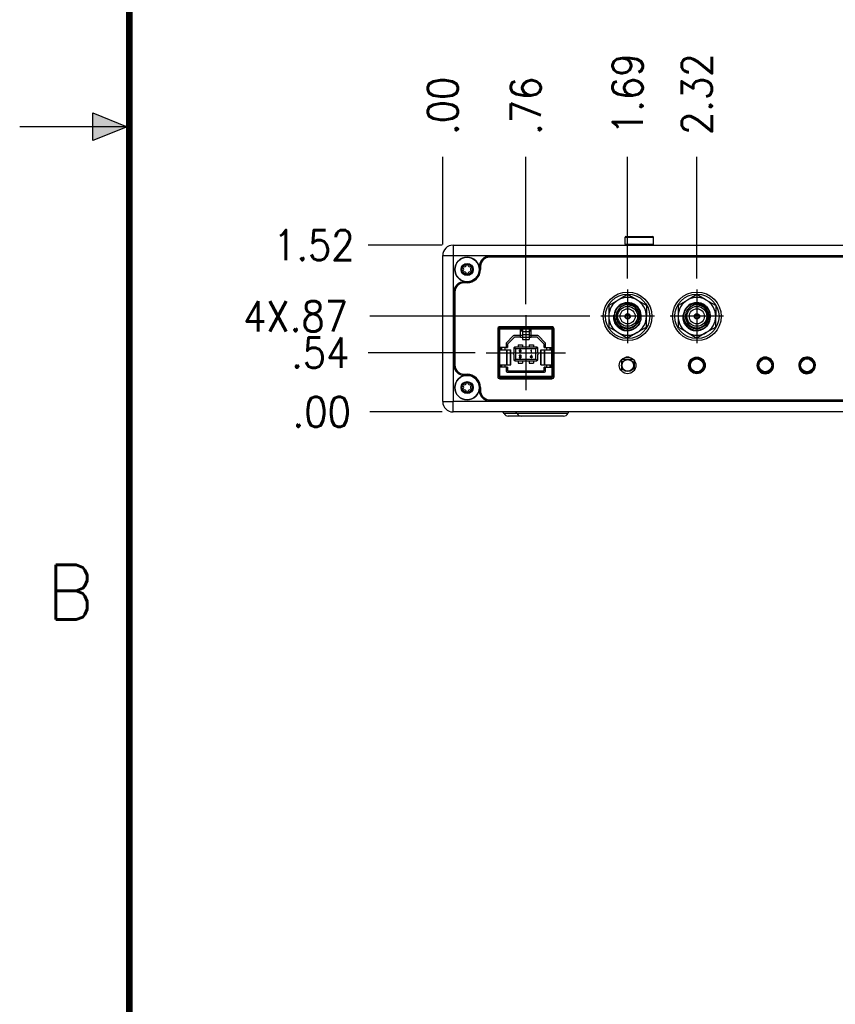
# Model space of a CAD drawing. Header units: inches. Extents: x 2.2 to 24.2, y 1.1 to 18.1.
# Tile 2 of 106: x 2.2 to 5.9, y 5.6 to 10.1. Entities that reach past the tile are written whole.
import ezdxf

# ---------------------------------------------------------------- set-up
doc = ezdxf.new("R2010")
doc.units = ezdxf.units.IN
doc.header["$MEASUREMENT"] = 0
doc.linetypes.add('DOT_CENTER', pattern=[14, 12, -1, 0, -1])
for name, color, linetype in [('1', 7, 'Continuous'), ('CSIZE', 7, 'Continuous'), ('TEXT', 7, 'Continuous')]:
    doc.layers.add(name, color=color, linetype=linetype)
doc.styles.add('CONVERTER_11', font='txt.shx', dxfattribs={"width": 0.9})
doc.styles.add('CONVERTER_15', font='txt.shx', dxfattribs={"width": 0.947368})
doc.dimstyles.new('ME10_DIM_15', dxfattribs={"dimtxt": 0.275591, "dimasz": 0.18, "dimexe": 0.159843, "dimexo": 0.1, "dimgap": 0.2, "dimtad": 1, "dimzin": 4, "dimdsep": 46, "dimtxsty": 'CONVERTER_11', "dimsah": 1, "dimcen": 0.09, "dimclrd": 140, "dimclre": 140, "dimclrt": 4, "dimadec": 0, "dimazin": 0, "dimtfac": 1, "dimtdec": 4, "dimtix": 1, "dimtofl": 0, "dimtmove": 0, "dimatfit": 0, "dimfxl": 1, "dimtolj": 1, "dimtzin": 0, "dimarcsym": 0})
doc.dimstyles.new('ME10_DIM_21', dxfattribs={"dimtxt": 0.275591, "dimasz": 0.18, "dimexe": 0.159843, "dimexo": 0.1, "dimgap": 0.2, "dimtad": 1, "dimzin": 4, "dimdsep": 46, "dimtxsty": 'CONVERTER_11', "dimsah": 1, "dimcen": 0.09, "dimclrd": 140, "dimclre": 140, "dimclrt": 4, "dimadec": 0, "dimazin": 0, "dimtfac": 1, "dimtdec": 4, "dimtix": 1, "dimtofl": 0, "dimtmove": 0, "dimatfit": 0, "dimfxl": 1, "dimtolj": 1, "dimtzin": 0, "dimarcsym": 0})
doc.dimstyles.new('ME10_DIM_22', dxfattribs={"dimtxt": 0.275591, "dimasz": 0.18, "dimexe": 0.159843, "dimexo": 0.1, "dimgap": 0.2, "dimtad": 1, "dimzin": 4, "dimdsep": 46, "dimtxsty": 'CONVERTER_11', "dimsah": 1, "dimcen": 0.09, "dimclrd": 140, "dimclre": 140, "dimclrt": 4, "dimadec": 0, "dimazin": 0, "dimtfac": 1, "dimtdec": 4, "dimtix": 1, "dimtofl": 0, "dimtmove": 0, "dimatfit": 0, "dimfxl": 1, "dimtolj": 1, "dimtzin": 0, "dimarcsym": 0})
doc.dimstyles.new('ME10_DIM_23', dxfattribs={"dimtxt": 0.275591, "dimasz": 0.18, "dimexe": 0.159843, "dimexo": 0.1, "dimgap": 0.2, "dimtad": 1, "dimzin": 4, "dimdsep": 46, "dimtxsty": 'CONVERTER_11', "dimsah": 1, "dimcen": 0.09, "dimclrd": 140, "dimclre": 140, "dimclrt": 4, "dimadec": 0, "dimazin": 0, "dimtfac": 1, "dimtdec": 4, "dimtix": 1, "dimtofl": 0, "dimtmove": 0, "dimatfit": 0, "dimfxl": 1, "dimtolj": 1, "dimtzin": 0, "dimarcsym": 0})
doc.dimstyles.new('ME10_DIM_24', dxfattribs={"dimtxt": 0.275591, "dimasz": 0.18, "dimexe": 0.159843, "dimexo": 0.1, "dimgap": 0.2, "dimtad": 1, "dimzin": 4, "dimdsep": 46, "dimtxsty": 'CONVERTER_11', "dimsah": 1, "dimcen": 0.09, "dimclrd": 140, "dimclre": 140, "dimclrt": 4, "dimadec": 0, "dimazin": 0, "dimtfac": 1, "dimtdec": 4, "dimtix": 1, "dimtofl": 0, "dimtmove": 0, "dimatfit": 0, "dimfxl": 1, "dimtolj": 1, "dimtzin": 0, "dimarcsym": 0})
doc.dimstyles.new('ME10_DIM_25', dxfattribs={"dimtxt": 0.275591, "dimasz": 0.18, "dimexe": 0.159843, "dimexo": 0.1, "dimgap": 0.2, "dimtad": 1, "dimzin": 4, "dimdsep": 46, "dimtxsty": 'CONVERTER_11', "dimsah": 1, "dimcen": 0.09, "dimclrd": 140, "dimclre": 140, "dimclrt": 4, "dimadec": 0, "dimazin": 0, "dimtfac": 1, "dimtdec": 4, "dimtix": 1, "dimtofl": 0, "dimtmove": 0, "dimatfit": 0, "dimfxl": 1, "dimtolj": 1, "dimtzin": 0, "dimarcsym": 0})
doc.dimstyles.new('ME10_DIM_28', dxfattribs={"dimtxt": 0.275591, "dimasz": 0.18, "dimexe": 0.159843, "dimexo": 0.1, "dimgap": 0.2, "dimtad": 1, "dimzin": 4, "dimdsep": 46, "dimtxsty": 'CONVERTER_11', "dimsah": 1, "dimcen": 0.09, "dimclrd": 140, "dimclre": 140, "dimclrt": 4, "dimadec": 0, "dimazin": 0, "dimtfac": 1, "dimtdec": 4, "dimtix": 1, "dimtofl": 0, "dimtmove": 0, "dimatfit": 0, "dimfxl": 1, "dimtolj": 1, "dimtzin": 0, "dimarcsym": 0})
doc.dimstyles.new('ME10_DIM_29', dxfattribs={"dimtxt": 0.275591, "dimasz": 0.18, "dimexe": 0.159843, "dimexo": 0.1, "dimgap": 0.2, "dimtad": 1, "dimzin": 4, "dimdsep": 46, "dimtxsty": 'CONVERTER_11', "dimsah": 1, "dimcen": 0.09, "dimclrd": 140, "dimclre": 140, "dimclrt": 4, "dimadec": 0, "dimazin": 0, "dimtfac": 1, "dimtdec": 4, "dimtix": 1, "dimtofl": 0, "dimtmove": 0, "dimatfit": 0, "dimfxl": 1, "dimtolj": 1, "dimtzin": 0, "dimarcsym": 0})

# ---------------------------------------------------------------- blocks, each defined once
blk = doc.blocks.new('B250_front_panel__3', base_point=(8.1754, 16.5393))
at = {"color": 7, "linetype": 'Continuous'}
for p, q in [((9.8388, 18.1085), (9.8388, 18.1724)), ((9.8468, 18.1804), (10.0907, 18.1804)), ((10.0987, 18.1085), (10.0987, 18.1724)), ((8.2692, 18.1005), (9.8468, 18.1005)), ((9.8468, 18.1005), (10.0907, 18.1005)), ((10.0907, 18.1005), (14.8468, 18.1005)), ((8.1754, 16.6722), (8.1754, 18.0067)), ((16.3336, 18.0005), (8.6038, 18.0005)), ((16.3336, 17.9905), (8.6038, 17.9905)), ((8.5098, 17.8783), (8.5098, 17.9065)), ((8.5198, 17.9065), (8.5198, 17.8783)), ((8.3694, 17.7661), (8.3976, 17.7661)), ((8.3976, 17.7561), (8.3694, 17.7561)), ((8.2754, 17.6721), (8.2754, 17.0069)), ((8.2854, 17.6721), (8.2854, 17.0069)), ((9.8624, 17.6495), (9.7764, 17.5999)), ((9.9484, 17.5999), (9.8624, 17.6495)), ((10.4944, 17.6495), (10.4084, 17.5999)), ((10.5804, 17.5999), (10.4944, 17.6495)), ((9.7764, 17.5999), (9.6904, 17.5502)), ((9.6904, 17.5502), (9.6904, 17.4509)), ((10.0344, 17.5502), (9.9484, 17.5999)), ((10.0344, 17.5502), (10.0344, 17.4509)), ((10.4084, 17.5999), (10.3224, 17.5502)), ((10.3224, 17.5502), (10.3224, 17.4509)), ((10.6664, 17.5502), (10.5804, 17.5999)), ((10.6664, 17.5502), (10.6664, 17.4509)), ((9.6904, 17.4509), (9.6904, 17.3516)), ((10.0344, 17.3516), (10.0344, 17.4509)), ((10.3224, 17.4509), (10.3224, 17.3516)), ((10.6664, 17.3516), (10.6664, 17.4509)), ((9.1705, 17.3562), (8.6965, 17.3562)), ((9.7764, 17.302), (9.6904, 17.3516)), ((10.0344, 17.3516), (9.9484, 17.302)), ((10.4084, 17.302), (10.3224, 17.3516)), ((10.6664, 17.3516), (10.5804, 17.302)), ((8.6765, 17.3362), (8.6765, 16.9012)), ((8.6865, 17.3362), (8.6865, 16.9012)), ((8.6921, 17.3032), (8.6921, 17.2445)), ((8.6965, 17.3032), (8.6921, 17.3032)), ((9.1705, 17.3462), (8.6965, 17.3462)), ((8.6965, 17.3362), (8.8843, 17.3362)), ((8.6965, 17.165), (8.6965, 17.3362)), ((8.8185, 17.2721), (8.7563, 17.2099)), ((8.8313, 17.261), (8.7671, 17.1981)), ((8.8843, 17.275), (8.8254, 17.275)), ((8.8843, 17.261), (8.8313, 17.261)), ((8.904, 17.3362), (8.8843, 17.3362)), ((8.8843, 17.3237), (8.8843, 17.3362)), ((8.904, 17.3237), (8.8843, 17.3237)), ((8.8843, 17.2787), (8.8843, 17.3237)), ((8.8843, 17.317), (8.904, 17.317)), ((8.8843, 17.2787), (8.904, 17.2787)), ((8.8843, 17.276), (8.8843, 17.2787)), ((8.904, 17.276), (8.8843, 17.276)), ((8.8843, 17.275), (8.8843, 17.276)), ((8.8843, 17.261), (8.8843, 17.275)), ((8.8843, 17.261), (8.904, 17.261)), ((8.904, 17.3362), (8.904, 17.3237)), ((8.904, 17.3362), (8.963, 17.3362)), ((8.904, 17.3237), (8.904, 17.3111)), ((8.904, 17.3111), (8.904, 17.2861)), ((8.904, 17.2861), (8.904, 17.261)), ((8.904, 17.261), (8.904, 17.2403)), ((8.9827, 17.3362), (8.963, 17.3362)), ((8.963, 17.3362), (8.963, 17.3237)), ((8.9827, 17.3237), (8.963, 17.3237)), ((8.963, 17.3237), (8.963, 17.3111)), ((8.963, 17.317), (8.9827, 17.317)), ((8.963, 17.3111), (8.963, 17.2861)), ((8.963, 17.2861), (8.963, 17.261)), ((8.963, 17.2787), (8.9827, 17.2787)), ((8.9827, 17.276), (8.963, 17.276)), ((8.963, 17.261), (8.963, 17.2403)), ((8.963, 17.261), (8.9827, 17.261)), ((8.9827, 17.3362), (9.1705, 17.3362)), ((8.9827, 17.3237), (8.9827, 17.3362)), ((8.9827, 17.2787), (8.9827, 17.3237)), ((8.9827, 17.276), (8.9827, 17.2787)), ((8.9827, 17.275), (8.9827, 17.276)), ((8.9827, 17.261), (8.9827, 17.275)), ((9.0416, 17.275), (8.9827, 17.275)), ((9.0357, 17.261), (8.9827, 17.261)), ((9.0998, 17.1969), (9.0357, 17.261)), ((9.1107, 17.2099), (9.0485, 17.2721)), ((9.1705, 17.3362), (9.1705, 17.165)), ((9.1748, 17.3032), (9.1705, 17.3032)), ((9.1748, 17.2445), (9.1748, 17.3032)), ((9.1805, 16.9012), (9.1805, 17.3362)), ((9.1905, 16.9012), (9.1905, 17.3362)), ((9.7764, 17.302), (9.8624, 17.2523)), ((9.9484, 17.302), (9.8624, 17.2523)), ((10.4084, 17.302), (10.4944, 17.2523)), ((10.5804, 17.302), (10.4944, 17.2523)), ((8.6865, 17.1979), (8.6921, 17.1979)), ((8.6921, 17.2445), (8.6965, 17.2445)), ((8.6921, 17.1817), (8.6921, 17.2309)), ((8.6921, 17.2309), (8.6965, 17.2309)), ((8.6921, 17.1817), (8.6965, 17.1817)), ((8.7534, 17.203), (8.7534, 17.165)), ((8.7671, 17.1981), (8.7671, 17.165)), ((8.8429, 17.1555), (8.8294, 17.1691)), ((8.8646, 17.1705), (8.8351, 17.1705)), ((8.8646, 17.1911), (8.8646, 17.1705)), ((8.8646, 17.1911), (8.904, 17.1911)), ((8.904, 17.1705), (8.8646, 17.1705)), ((8.904, 17.2403), (8.904, 17.2394)), ((8.904, 17.2394), (8.963, 17.2394)), ((8.904, 17.1911), (8.904, 17.1705)), ((8.963, 17.1705), (8.904, 17.1705)), ((8.963, 17.2403), (8.963, 17.2394)), ((8.963, 17.1911), (9.0024, 17.1911)), ((8.963, 17.1911), (8.963, 17.1705)), ((9.0024, 17.1705), (8.963, 17.1705)), ((9.0024, 17.1911), (9.0024, 17.1705)), ((9.0319, 17.1705), (9.0024, 17.1705)), ((9.024, 17.1555), (9.0376, 17.1691)), ((9.0998, 17.165), (9.0998, 17.1969)), ((9.1136, 17.165), (9.1136, 17.203)), ((9.1705, 17.2445), (9.1748, 17.2445)), ((9.1705, 17.2309), (9.1748, 17.2309)), ((9.1705, 17.1817), (9.1748, 17.1817)), ((9.1748, 17.1817), (9.1748, 17.2309)), ((8.709, 17.165), (8.6965, 17.165)), ((8.6965, 17.1453), (8.6965, 17.165)), ((8.6965, 17.0075), (8.6965, 17.1453)), ((8.6965, 17.1453), (8.709, 17.1453)), ((8.713, 17.165), (8.709, 17.165)), ((8.709, 17.1453), (8.709, 17.165)), ((8.709, 17.1453), (8.761, 17.1453)), ((8.7427, 17.165), (8.713, 17.165)), ((8.713, 17.1453), (8.713, 17.165)), ((8.7427, 17.165), (8.7427, 17.1453)), ((8.7534, 17.165), (8.7427, 17.165)), ((8.7534, 17.165), (8.7671, 17.165)), ((8.761, 17.0075), (8.761, 17.1453)), ((8.761, 17.1453), (8.7633, 17.1453)), ((8.7633, 17.1453), (8.7941, 17.1453)), ((8.7941, 17.1453), (8.7961, 17.1453)), ((8.7961, 17.0075), (8.7961, 17.1453)), ((8.8233, 17.1587), (8.8233, 17.1124)), ((8.8233, 17.1034), (8.8233, 17.0571)), ((8.8429, 17.0603), (8.8429, 17.1555)), ((9.024, 17.1555), (8.8429, 17.1555)), ((8.8873, 17.1338), (8.8726, 17.1204)), ((8.8726, 17.1204), (8.8726, 17.1177)), ((8.8726, 17.1177), (8.8915, 17.1177)), ((8.8753, 17.0778), (8.8726, 17.0778)), ((8.8726, 17.0778), (8.8732, 17.0762)), ((8.8737, 17.1392), (8.8732, 17.137)), ((8.8732, 17.137), (8.8758, 17.137)), ((8.8737, 17.0933), (8.8732, 17.0912)), ((8.8732, 17.0912), (8.8758, 17.0912)), ((8.8758, 17.1413), (8.8737, 17.1392)), ((8.8758, 17.0955), (8.8737, 17.0933)), ((8.8758, 17.0767), (8.8753, 17.0778)), ((8.8779, 17.1424), (8.8758, 17.1413)), ((8.8758, 17.137), (8.8768, 17.1386)), ((8.8779, 17.0965), (8.8758, 17.0955)), ((8.8758, 17.0912), (8.8768, 17.0928)), ((8.8768, 17.1386), (8.8784, 17.1397)), ((8.8768, 17.1204), (8.89, 17.1322)), ((8.8915, 17.1204), (8.8768, 17.1204)), ((8.8768, 17.0928), (8.8784, 17.0939)), ((8.8816, 17.1429), (8.8779, 17.1424)), ((8.8816, 17.0971), (8.8779, 17.0965)), ((8.8784, 17.1397), (8.881, 17.1403)), ((8.8784, 17.0939), (8.881, 17.0944)), ((8.881, 17.1403), (8.8831, 17.1403)), ((8.881, 17.0944), (8.8831, 17.0944)), ((8.881, 17.0858), (8.881, 17.0837)), ((8.8831, 17.0858), (8.881, 17.0858)), ((8.881, 17.0837), (8.8831, 17.0837)), ((8.8837, 17.1429), (8.8816, 17.1429)), ((8.8826, 17.0971), (8.8816, 17.0971)), ((8.8863, 17.0965), (8.8826, 17.0971)), ((8.8831, 17.1403), (8.8858, 17.1397)), ((8.8831, 17.0944), (8.8858, 17.0939)), ((8.8863, 17.0869), (8.8831, 17.0858)), ((8.8831, 17.0837), (8.8863, 17.0831)), ((8.8868, 17.1424), (8.8837, 17.1429)), ((8.8858, 17.1397), (8.8873, 17.1386)), ((8.8858, 17.0939), (8.8873, 17.0928)), ((8.8884, 17.0955), (8.8863, 17.0965)), ((8.8873, 17.088), (8.8863, 17.0869)), ((8.8863, 17.0831), (8.8879, 17.0821)), ((8.8889, 17.1413), (8.8868, 17.1424)), ((8.8873, 17.1386), (8.8884, 17.137)), ((8.8884, 17.136), (8.8873, 17.1338)), ((8.8873, 17.0928), (8.8884, 17.0912)), ((8.8884, 17.0901), (8.8873, 17.088)), ((8.8873, 17.0847), (8.8894, 17.0863)), ((8.89, 17.0837), (8.8873, 17.0847)), ((8.8879, 17.0821), (8.8889, 17.0799)), ((8.8884, 17.137), (8.8884, 17.136)), ((8.8905, 17.0933), (8.8884, 17.0955)), ((8.8884, 17.0912), (8.8884, 17.0901)), ((8.8889, 17.0778), (8.8884, 17.0767)), ((8.891, 17.1392), (8.8889, 17.1413)), ((8.8889, 17.0799), (8.8889, 17.0778)), ((8.8894, 17.0863), (8.8905, 17.088)), ((8.89, 17.1322), (8.891, 17.1338)), ((8.891, 17.0821), (8.89, 17.0837)), ((8.891, 17.0912), (8.8905, 17.0933)), ((8.8905, 17.088), (8.891, 17.0901)), ((8.8915, 17.137), (8.891, 17.1392)), ((8.891, 17.1338), (8.8915, 17.136)), ((8.891, 17.0901), (8.891, 17.0912)), ((8.8915, 17.0799), (8.891, 17.0821)), ((8.891, 17.0762), (8.8915, 17.0778)), ((8.8915, 17.136), (8.8915, 17.137)), ((8.8915, 17.1177), (8.8915, 17.1204)), ((8.8915, 17.0778), (8.8915, 17.0799)), ((8.9855, 17.0971), (8.9729, 17.0826)), ((8.9729, 17.0826), (8.9729, 17.0794)), ((8.9729, 17.0794), (8.9855, 17.0794)), ((8.9766, 17.0826), (8.9855, 17.0928)), ((8.9855, 17.0826), (8.9766, 17.0826)), ((8.9832, 17.1429), (8.9801, 17.1392)), ((8.9801, 17.1392), (8.9801, 17.1349)), ((8.9801, 17.1349), (8.9832, 17.1386)), ((8.9864, 17.1429), (8.9832, 17.1429)), ((8.9832, 17.1386), (8.9832, 17.1177)), ((8.9832, 17.1177), (8.9864, 17.1177)), ((8.9887, 17.0971), (8.9855, 17.0971)), ((8.9855, 17.0928), (8.9855, 17.0826)), ((8.9855, 17.0794), (8.9855, 17.0719)), ((8.9864, 17.1177), (8.9864, 17.1429)), ((8.9887, 17.0826), (8.9887, 17.0971)), ((8.9939, 17.0826), (8.9887, 17.0826)), ((8.9887, 17.0794), (8.9939, 17.0794)), ((8.9887, 17.0719), (8.9887, 17.0794)), ((8.9939, 17.0794), (8.9939, 17.0826)), ((9.024, 17.0603), (9.024, 17.1555)), ((9.0437, 17.1124), (9.0437, 17.1587)), ((9.0437, 17.0571), (9.0437, 17.1034)), ((9.0709, 17.1453), (9.0729, 17.1453)), ((9.0709, 17.0075), (9.0709, 17.1453)), ((9.0729, 17.1453), (9.1037, 17.1453)), ((9.0998, 17.165), (9.1136, 17.165)), ((9.1037, 17.1453), (9.1059, 17.1453)), ((9.1059, 17.0075), (9.1059, 17.1453)), ((9.1059, 17.1453), (9.158, 17.1453)), ((9.1136, 17.165), (9.1242, 17.165)), ((9.1242, 17.165), (9.154, 17.165)), ((9.1242, 17.1453), (9.1242, 17.165)), ((9.154, 17.165), (9.158, 17.165)), ((9.154, 17.1453), (9.154, 17.165)), ((9.158, 17.165), (9.1705, 17.165)), ((9.158, 17.1453), (9.158, 17.165)), ((9.158, 17.1453), (9.1705, 17.1453)), ((9.1705, 17.1453), (9.1705, 17.165)), ((9.1705, 17.0075), (9.1705, 17.1453)), ((9.8747, 17.0779), (9.8501, 17.0779)), ((8.6921, 17.0341), (8.6965, 17.0341)), ((8.6921, 16.9849), (8.6921, 17.0341)), ((8.6965, 16.9878), (8.6965, 17.0075)), ((8.6965, 17.0075), (8.709, 17.0075)), ((8.709, 16.9878), (8.709, 17.0075)), ((8.709, 17.0075), (8.761, 17.0075)), ((8.713, 16.9878), (8.713, 17.0075)), ((8.7427, 17.0075), (8.7427, 16.9878)), ((8.761, 17.0075), (8.7633, 17.0075)), ((8.7633, 17.0075), (8.7941, 17.0075)), ((8.7941, 17.0075), (8.7961, 17.0075)), ((8.8429, 17.0603), (8.8294, 17.0467)), ((8.8351, 17.0453), (8.8646, 17.0453)), ((8.8429, 17.0603), (9.024, 17.0603)), ((8.8646, 17.0453), (8.904, 17.0453)), ((8.8646, 17.0453), (8.8646, 17.0247)), ((8.8646, 17.0247), (8.904, 17.0247)), ((8.8732, 17.0762), (8.8742, 17.0746)), ((8.8742, 17.0746), (8.8758, 17.0735)), ((8.8768, 17.0756), (8.8758, 17.0767)), ((8.8758, 17.0735), (8.8779, 17.0724)), ((8.8779, 17.0751), (8.8768, 17.0756)), ((8.8805, 17.0746), (8.8779, 17.0751)), ((8.8779, 17.0724), (8.88, 17.0719)), ((8.88, 17.0719), (8.8842, 17.0719)), ((8.8837, 17.0746), (8.8805, 17.0746)), ((8.8863, 17.0751), (8.8837, 17.0746)), ((8.8842, 17.0719), (8.8863, 17.0724)), ((8.8873, 17.0756), (8.8863, 17.0751)), ((8.8863, 17.0724), (8.8884, 17.0735)), ((8.8884, 17.0767), (8.8873, 17.0756)), ((8.8884, 17.0735), (8.89, 17.0746)), ((8.89, 17.0746), (8.891, 17.0762)), ((8.904, 17.0453), (8.904, 17.0247)), ((8.904, 17.0453), (8.963, 17.0453)), ((8.963, 17.0453), (9.0024, 17.0453)), ((8.963, 17.0453), (8.963, 17.0247)), ((8.963, 17.0247), (9.0024, 17.0247)), ((8.9855, 17.0719), (8.9887, 17.0719)), ((9.0024, 17.0453), (9.0319, 17.0453)), ((9.0024, 17.0453), (9.0024, 17.0247)), ((9.024, 17.0603), (9.0376, 17.0467)), ((9.0709, 17.0075), (9.0729, 17.0075)), ((9.0729, 17.0075), (9.1037, 17.0075)), ((9.1037, 17.0075), (9.1059, 17.0075)), ((9.1059, 17.0075), (9.158, 17.0075)), ((9.1242, 16.9878), (9.1242, 17.0075)), ((9.154, 16.9878), (9.154, 17.0075)), ((9.158, 16.9878), (9.158, 17.0075)), ((9.158, 17.0075), (9.1705, 17.0075)), ((9.1705, 17.0341), (9.1748, 17.0341)), ((9.1705, 16.9878), (9.1705, 17.0075)), ((9.1748, 16.9849), (9.1748, 17.0341)), ((9.8053, 17.0531), (9.8053, 16.9527)), ((9.811, 17.0589), (9.9138, 17.0589)), ((9.9208, 17.0515), (9.9208, 16.9543)), ((8.3694, 16.9229), (8.3976, 16.9229)), ((8.3976, 16.9129), (8.3694, 16.9129)), ((8.6921, 16.9849), (8.6965, 16.9849)), ((8.6965, 16.9713), (8.6921, 16.9713)), ((8.6921, 16.9713), (8.6921, 16.9126)), ((8.6921, 16.9126), (8.6965, 16.9126)), ((8.709, 16.9878), (8.6965, 16.9878)), ((8.6965, 16.9012), (8.6965, 16.9878)), ((8.7113, 16.9012), (8.6965, 16.9012)), ((8.713, 16.9878), (8.709, 16.9878)), ((8.7165, 16.9012), (8.7113, 16.9012)), ((8.7427, 16.9878), (8.713, 16.9878)), ((9.1505, 16.9012), (8.7165, 16.9012)), ((8.7238, 16.8988), (8.7229, 16.8988)), ((8.7425, 16.8988), (8.7238, 16.8988)), ((8.7425, 16.8988), (8.7425, 16.8912)), ((8.7681, 16.8988), (8.7425, 16.8988)), ((8.7534, 16.9878), (8.7427, 16.9878)), ((8.7534, 16.9878), (8.7534, 16.9506)), ((8.7671, 16.9878), (8.7534, 16.9878)), ((8.7632, 16.9408), (9.1038, 16.9408)), ((8.7671, 16.9878), (8.7671, 16.9547)), ((8.7671, 16.9547), (9.0998, 16.9547)), ((8.7681, 16.8988), (8.7681, 16.8912)), ((8.8292, 16.8988), (8.7681, 16.8988)), ((8.8547, 16.8988), (8.8292, 16.8988)), ((8.8292, 16.8988), (8.8292, 16.8912)), ((8.8547, 16.8988), (8.8547, 16.8912)), ((8.8725, 16.8988), (8.8547, 16.8988)), ((8.8725, 16.8988), (8.8725, 16.8912)), ((8.8961, 16.8988), (8.8725, 16.8988)), ((8.9709, 16.8988), (8.8961, 16.8988)), ((8.8961, 16.8988), (8.8961, 16.8912)), ((8.9568, 16.8912), (8.9568, 16.8988)), ((8.9945, 16.8988), (8.9709, 16.8988)), ((8.9709, 16.8988), (8.9709, 16.8912)), ((9.0122, 16.8988), (8.9945, 16.8988)), ((8.9945, 16.8988), (8.9945, 16.8912)), ((9.0122, 16.8988), (9.0122, 16.8912)), ((9.0378, 16.8988), (9.0122, 16.8988)), ((9.0988, 16.8988), (9.0378, 16.8988)), ((9.0378, 16.8988), (9.0378, 16.8912)), ((9.1244, 16.8988), (9.0988, 16.8988)), ((9.0988, 16.8988), (9.0988, 16.8912)), ((9.1136, 16.9878), (9.0998, 16.9878)), ((9.0998, 16.9547), (9.0998, 16.9878)), ((9.1136, 16.9878), (9.1242, 16.9878)), ((9.1136, 16.9506), (9.1136, 16.9878)), ((9.1242, 16.9878), (9.154, 16.9878)), ((9.1244, 16.8988), (9.1244, 16.8912)), ((9.1432, 16.8988), (9.1244, 16.8988)), ((9.1441, 16.8988), (9.1432, 16.8988)), ((9.1557, 16.9012), (9.1505, 16.9012)), ((9.154, 16.9878), (9.158, 16.9878)), ((9.1705, 16.9012), (9.1557, 16.9012)), ((9.158, 16.9878), (9.1705, 16.9878)), ((9.1705, 16.9878), (9.1705, 16.9012)), ((9.1705, 16.9849), (9.1748, 16.9849)), ((9.1748, 16.9713), (9.1705, 16.9713)), ((9.1705, 16.9126), (9.1748, 16.9126)), ((9.1748, 16.9126), (9.1748, 16.9713)), ((8.6965, 16.8912), (9.1705, 16.8912)), ((8.6965, 16.8812), (9.1705, 16.8812)), ((8.5098, 16.7725), (8.5098, 16.8007)), ((8.5198, 16.8007), (8.5198, 16.7725)), ((8.5884, 16.6899), (16.3491, 16.6899)), ((8.6038, 16.6785), (16.3336, 16.6785)), ((8.716, 16.5785), (8.2692, 16.5785)), ((8.8349, 16.5785), (8.716, 16.5785)), ((8.8917, 16.5393), (8.7728, 16.5393)), ((9.3349, 16.5785), (8.8349, 16.5785)), ((9.2781, 16.5393), (8.8917, 16.5393)), ((15.5926, 16.5785), (9.3349, 16.5785))]:
    blk.add_line(p, q, dxfattribs=at)
at = {"color": 124, "linetype": 'Continuous'}
for p, q in [((9.8388, 18.1724), (9.9687, 18.1724)), ((9.9687, 18.1724), (10.0987, 18.1724)), ((8.2692, 18.1005), (8.2692, 18.0067)), ((9.8388, 18.1085), (9.9687, 18.1085)), ((9.9687, 18.1085), (10.0987, 18.1085)), ((8.1754, 18.0067), (8.2692, 18.0067)), ((8.2692, 18.0067), (16.6683, 18.0067)), ((8.2692, 18.0067), (8.2692, 16.6722)), ((8.904, 17.3111), (8.963, 17.3111)), ((8.904, 17.2861), (8.963, 17.2861)), ((8.904, 17.261), (8.963, 17.261)), ((8.904, 17.2403), (8.963, 17.2403)), ((8.7633, 17.0075), (8.7633, 17.1453)), ((8.7941, 17.0075), (8.7941, 17.1453)), ((9.0729, 17.0075), (9.0729, 17.1453)), ((9.1037, 17.0075), (9.1037, 17.1453)), ((8.1754, 16.6722), (8.2692, 16.6722)), ((8.2692, 16.5785), (8.2692, 16.6722)), ((16.6683, 16.6722), (8.2692, 16.6722)), ((8.8543, 16.5651), (8.7354, 16.5651)), ((9.3154, 16.5651), (8.8543, 16.5651))]:
    blk.add_line(p, q, dxfattribs=at)
for centre, radius in [((8.3976, 17.8783), 0.1115), ((9.863, 17.0029), 0.053), ((8.3976, 16.8007), 0.1115)]:
    blk.add_circle(centre, radius, dxfattribs=at)
at = {"color": 7, "linetype": 'Continuous'}
for centre, radius in [((8.3976, 17.8783), 0.055), ((8.3976, 17.8801), 0.047), ((9.8624, 17.4509), 0.222), ((9.8624, 17.4509), 0.202), ((10.4944, 17.4509), 0.222), ((10.4944, 17.4509), 0.202), ((9.8624, 17.4509), 0.091), ((10.4944, 17.4509), 0.091), ((9.8624, 17.4509), 0.0689), ((9.8624, 17.4509), 0.025), ((9.8624, 17.4509), 0.0185), ((10.4944, 17.4509), 0.0689), ((10.4944, 17.4509), 0.025), ((10.4944, 17.4509), 0.0185), ((9.8624, 17.0029), 0.076), ((10.4944, 17.0029), 0.076), ((9.863, 17.0029), 0.0559), ((10.4944, 17.0027), 0.071), ((10.4944, 17.0027), 0.0675), ((10.4944, 17.0029), 0.059), ((11.1189, 17.0039), 0.071), ((11.1189, 17.0039), 0.0675), ((11.1189, 17.0041), 0.059), ((11.5, 17.0039), 0.071), ((11.5, 17.0039), 0.0675), ((11.5, 17.0041), 0.059), ((8.3976, 16.8007), 0.055), ((8.3976, 16.8025), 0.047)]:
    blk.add_circle(centre, radius, dxfattribs=at)
for centre, radius, start, end in [((9.8468, 18.1724), 0.00799, 90, 180), ((10.0907, 18.1724), 0.00799, 0, 90), ((8.2692, 18.0067), 0.0938, 90, 180), ((9.8468, 18.1085), 0.00799, 180, 270), ((10.0907, 18.1085), 0.00799, 270, 0), ((8.3976, 17.8783), 0.1122, 0, 180), ((8.6038, 17.9065), 0.094, 90, 180), ((8.6038, 17.9065), 0.084, 90, 180), ((8.3642, 17.8994), 0.00748, 60.72279, 239.27721), ((8.3528, 17.8801), 0.015, 300.72279, 59.27721), ((8.3752, 17.9189), 0.015, 240.72279, 359.27721), ((8.3976, 17.9186), 0.00748, 0.72279, 179.27721), ((8.4201, 17.9189), 0.015, 180.72279, 299.27721), ((8.4311, 17.8994), 0.00748, 300.72279, 119.27721), ((8.4425, 17.8801), 0.015, 120.72279, 239.27721), ((8.3976, 17.8783), 0.1122, 179.99993, 269.99993), ((8.3642, 17.8608), 0.00748, 120.72279, 299.27721), ((8.3752, 17.8412), 0.015, 0.72279, 119.27721), ((8.3976, 17.8415), 0.00748, 180.72279, 359.27721), ((8.3976, 17.8783), 0.1122, 270, 0), ((8.3976, 17.8783), 0.1222, 270, 0), ((8.4201, 17.8412), 0.015, 60.72279, 179.27721), ((8.4311, 17.8608), 0.00748, 240.72279, 59.27721), ((8.3694, 17.6721), 0.094, 90, 180), ((8.3694, 17.6721), 0.084, 90, 180), ((9.8624, 17.4509), 0.172, 60, 120), ((10.4944, 17.4509), 0.172, 60, 120), ((9.8624, 17.4509), 0.172, 120, 180), ((9.8624, 17.4509), 0.125, 35.35781, 331.27919), ((9.8624, 17.4509), 0.105, 143.77948, 84.21173), ((9.8624, 17.4509), 0.105, 114.9795, 143.78052), ((9.8567, 17.4458), 0.1037, 124.16634, 139.63569), ((9.8687, 17.4553), 0.1037, 117.15278, 132.62109), ((9.8624, 17.4509), 0.105, 113.00694, 114.97868), ((9.8624, 17.4509), 0.105, 84.21091, 113.00591), ((9.8624, 17.4509), 0.172, 360, 60), ((10.4944, 17.4509), 0.172, 120, 180), ((10.4944, 17.4509), 0.125, 35.35781, 331.27919), ((10.4944, 17.4509), 0.105, 143.77948, 84.21173), ((10.4944, 17.4509), 0.105, 114.9795, 143.78052), ((10.4887, 17.4458), 0.1037, 124.16634, 139.63569), ((10.5007, 17.4553), 0.1037, 117.15278, 132.62109), ((10.4944, 17.4509), 0.105, 113.00694, 114.97868), ((10.4944, 17.4509), 0.105, 84.21091, 113.00591), ((10.4944, 17.4509), 0.172, 360, 60), ((9.8624, 17.4509), 0.172, 180, 240), ((9.8624, 17.4509), 0.172, 300, 360), ((9.8624, 17.4509), 0.125, 5.43193, 35.35761), ((9.8624, 17.4509), 0.125, 331.27889, 5.43183), ((10.4944, 17.4509), 0.172, 180, 240), ((10.4944, 17.4509), 0.172, 300, 360), ((10.4944, 17.4509), 0.125, 5.43193, 35.35761), ((10.4944, 17.4509), 0.125, 331.27889, 5.43183), ((8.6965, 17.3362), 0.02, 90, 180), ((9.1705, 17.3362), 0.02, 360, 90), ((8.6965, 17.3362), 0.01, 90, 180), ((8.8254, 17.2652), 0.00984, 90, 135), ((9.0416, 17.2652), 0.00984, 45, 90), ((9.1705, 17.3362), 0.01, 360, 90), ((9.8624, 17.4509), 0.172, 240, 300), ((10.4944, 17.4509), 0.172, 240, 300), ((8.7632, 17.203), 0.00984, 135, 180), ((8.8351, 17.1587), 0.0118, 118.57006, 180), ((8.8351, 17.1587), 0.0118, 90, 118.57006), ((9.0319, 17.1587), 0.0118, 61.42994, 90), ((9.0319, 17.1587), 0.0118, 0, 61.42994), ((9.1038, 17.203), 0.00984, 0, 45), ((8.8233, 17.1079), 0.00453, 90, 270), ((9.0437, 17.1079), 0.00453, 270, 90), ((11.1189, 17.0029), 0.076, 90.12138, 269.87862), ((11.1185, 17.0029), 0.076, 270.12138, 89.87862), ((11.1189, 17.0029), 0.076, 0, 90.12138), ((11.5, 17.0029), 0.076, 15.34612, 194.40037), ((8.3694, 17.0069), 0.094, 180, 270), ((8.3694, 17.0069), 0.084, 180, 270), ((8.8351, 17.0571), 0.0118, 180, 241.42994), ((8.8351, 17.0571), 0.0118, 241.42994, 270), ((9.0319, 17.0571), 0.0118, 270, 298.57006), ((9.0319, 17.0571), 0.0118, 298.57006, 0), ((11.1189, 17.0029), 0.076, 269.87862, 0), ((11.4997, 17.0041), 0.076, 195.34612, 14.40037), ((11.5, 17.0029), 0.076, 194.40037, 0), ((11.5, 17.0029), 0.076, 0, 15.34612), ((8.3976, 16.8007), 0.1122, 90.00007, 180.00007), ((8.3976, 16.8007), 0.1222, 0, 90), ((8.3976, 16.8007), 0.1122, 0, 90), ((8.6965, 16.9012), 0.02, 180, 270), ((8.6965, 16.9012), 0.01, 180, 270), ((8.6613, 16.9012), 0.05, 348.46304, 360), ((8.7229, 16.9087), 0.00984, 229.4642, 270), ((8.6613, 16.9012), 0.0625, 350.79603, 357.83466), ((8.7632, 16.9506), 0.00984, 180, 270), ((9.1038, 16.9506), 0.00984, 270, 0), ((9.2057, 16.9012), 0.0625, 182.16534, 189.20397), ((9.1441, 16.9087), 0.00984, 270, 310.5358), ((9.2057, 16.9012), 0.05, 180, 191.53696), ((9.1705, 16.9012), 0.02, 270, 360), ((9.1705, 16.9012), 0.01, 270, 360), ((8.3642, 16.8218), 0.00748, 60.72279, 239.27721), ((8.3528, 16.8025), 0.015, 300.72279, 59.27721), ((8.3752, 16.8413), 0.015, 240.72279, 359.27721), ((8.3976, 16.8411), 0.00748, 0.72279, 179.27721), ((8.4201, 16.8413), 0.015, 180.72279, 299.27721), ((8.4311, 16.8218), 0.00748, 300.72279, 119.27721), ((8.4425, 16.8025), 0.015, 120.72279, 239.27721), ((8.3976, 16.8007), 0.1122, 180, 0), ((8.3642, 16.7832), 0.00748, 120.72279, 299.27721), ((8.3752, 16.7636), 0.015, 0.72279, 119.27721), ((8.3976, 16.7639), 0.00748, 180.72279, 359.27721), ((8.4201, 16.7636), 0.015, 60.72279, 179.27721), ((8.4311, 16.7832), 0.00748, 240.72279, 59.27721), ((8.6038, 16.7725), 0.094, 180, 270), ((8.6038, 16.7725), 0.084, 180, 259.37219), ((8.2692, 16.6722), 0.0938, 180, 270), ((8.716, 16.5577), 0.0208, 20.80957, 90), ((8.7728, 16.5793), 0.04, 200.80957, 270), ((8.8349, 16.5577), 0.0208, 20.80957, 90), ((8.8917, 16.5793), 0.04, 200.80957, 270), ((9.2781, 16.5793), 0.04, 270, 339.19043), ((9.3349, 16.5577), 0.0208, 90, 159.19043)]:
    blk.add_arc(centre, radius, start, end, dxfattribs=at)
for points, knots in [([(9.873, 17.5554), (9.8785, 17.5547), (9.892, 17.5531), (9.9101, 17.5463), (9.9286, 17.5353), (9.9469, 17.5189), (9.9612, 17.4971), (9.9692, 17.4737), (9.9727, 17.4491), (9.9698, 17.4219), (9.9589, 17.3947), (9.944, 17.3741), (9.9234, 17.3557), (9.9003, 17.3437), (9.8711, 17.3368), (9.8426, 17.3372), (9.8134, 17.3459), (9.7871, 17.3615), (9.7673, 17.3821), (9.7543, 17.4049), (9.7457, 17.4299), (9.7433, 17.4566), (9.748, 17.4873), (9.7594, 17.5145), (9.7791, 17.5393), (9.8026, 17.5574), (9.8298, 17.5693), (9.8593, 17.5744), (9.8892, 17.5722), (9.9132, 17.5643), (9.9309, 17.5546), (9.9429, 17.546), (9.9543, 17.5357), (9.9608, 17.5277), (9.9643, 17.5233)], [0, 0, 0, 0, 0.0167434, 0.0405771, 0.057371, 0.0811563, 0.1137674, 0.1342408, 0.1548841, 0.187802, 0.2149092, 0.2420769, 0.2633141, 0.2972545, 0.3187418, 0.3530646, 0.3811526, 0.4093405, 0.4438041, 0.465627, 0.487664, 0.5225405, 0.5448684, 0.5802762, 0.609575, 0.63895, 0.6684229, 0.6979823, 0.727736, 0.7575666, 0.7728377, 0.7881701, 0.8018367, 0.8188425, 0.8188425, 0.8188425, 0.8188425]), ([(9.9868, 17.4628), (9.9851, 17.4699), (9.981, 17.4878), (9.9684, 17.5106), (9.949, 17.5328), (9.9261, 17.549), (9.8981, 17.5592), (9.875, 17.5616), (9.8567, 17.5601), (9.8427, 17.5571), (9.8297, 17.5525), (9.8216, 17.5481), (9.818, 17.5461)], [0, 0, 0, 0, 0.0218599, 0.0550107, 0.0766576, 0.1101145, 0.1378244, 0.1652113, 0.1790207, 0.1927431, 0.2081465, 0.220329, 0.220329, 0.220329, 0.220329]), ([(10.505, 17.5554), (10.5117, 17.5545), (10.5251, 17.5528), (10.5453, 17.5449), (10.5625, 17.5338), (10.5787, 17.5183), (10.5922, 17.499), (10.6023, 17.4719), (10.6046, 17.4448), (10.6006, 17.4202), (10.5919, 17.3966), (10.5763, 17.3737), (10.5535, 17.3545), (10.5303, 17.3432), (10.5031, 17.3368), (10.4768, 17.3372), (10.4475, 17.345), (10.4225, 17.3589), (10.4007, 17.3804), (10.387, 17.4029), (10.3777, 17.4299), (10.3753, 17.4566), (10.38, 17.4873), (10.3906, 17.5124), (10.4094, 17.5376), (10.4308, 17.5551), (10.4596, 17.5687), (10.4869, 17.5741), (10.5189, 17.5726), (10.5438, 17.5652), (10.5634, 17.5543), (10.5753, 17.5456), (10.5863, 17.5357), (10.5928, 17.5277), (10.5963, 17.5233)], [0, 0, 0, 0, 0.0202695, 0.0405828, 0.0643542, 0.0811618, 0.1076705, 0.1342679, 0.1671367, 0.1878287, 0.2087315, 0.2420823, 0.2696381, 0.2972819, 0.3187692, 0.353092, 0.3747785, 0.4093459, 0.4374587, 0.4656538, 0.4876907, 0.5225673, 0.5448952, 0.580303, 0.6029469, 0.6389543, 0.6617811, 0.6979645, 0.7210213, 0.7575267, 0.7745018, 0.7881295, 0.8017961, 0.8188019, 0.8188019, 0.8188019, 0.8188019]), ([(10.6188, 17.4628), (10.6171, 17.4699), (10.6129, 17.4878), (10.5985, 17.5141), (10.5778, 17.5355), (10.5526, 17.5515), (10.528, 17.5597), (10.505, 17.5615), (10.4887, 17.5601), (10.4747, 17.5571), (10.4617, 17.5525), (10.4536, 17.5481), (10.45, 17.5461)], [0, 0, 0, 0, 0.0218599, 0.0550107, 0.088623, 0.1101158, 0.1440301, 0.1651917, 0.1790011, 0.1927234, 0.2081269, 0.2203094, 0.2203094, 0.2203094, 0.2203094]), ([(9.8231, 17.3213), (9.8172, 17.3237), (9.8022, 17.3299), (9.7811, 17.3448), (9.7634, 17.3637), (9.7509, 17.3832), (9.7414, 17.4052), (9.7367, 17.4276), (9.7361, 17.4478), (9.7373, 17.4577), (9.7379, 17.4624)], [0, 0, 0, 0, 0.0191815, 0.0486253, 0.0766116, 0.0964526, 0.1179577, 0.1482235, 0.1643228, 0.1783037, 0.1783037, 0.1783037, 0.1783037]), ([(10.4551, 17.3213), (10.4492, 17.3237), (10.4342, 17.3299), (10.4131, 17.3448), (10.3954, 17.3637), (10.3829, 17.3832), (10.3734, 17.4052), (10.3689, 17.4266), (10.3681, 17.4467), (10.3693, 17.4567), (10.3699, 17.4624)], [0, 0, 0, 0, 0.0191815, 0.0486253, 0.0766116, 0.0964526, 0.1179577, 0.1482235, 0.1612202, 0.1783009, 0.1783009, 0.1783009, 0.1783009]), ([(9.972, 17.3909), (9.9717, 17.3901), (9.971, 17.3886), (9.967, 17.3809), (9.9591, 17.3683), (9.945, 17.3526), (9.9295, 17.3402), (9.9139, 17.331), (9.8997, 17.3251), (9.8878, 17.3215), (9.8734, 17.3185), (9.8567, 17.317), (9.8383, 17.3181), (9.8277, 17.3203), (9.8231, 17.3213)], [0, 0, 0, 0, 0.0024547, 0.0049325, 0.0261067, 0.0469535, 0.0676373, 0.0855956, 0.1010585, 0.1136429, 0.1227649, 0.145179, 0.1637549, 0.1777611, 0.1777611, 0.1777611, 0.1777611]), ([(10.604, 17.3909), (10.6037, 17.3901), (10.603, 17.3886), (10.5991, 17.3811), (10.592, 17.3696), (10.5805, 17.3564), (10.57, 17.3469), (10.5586, 17.3384), (10.5459, 17.331), (10.5317, 17.3251), (10.5198, 17.3215), (10.5098, 17.3194), (10.4996, 17.318), (10.4873, 17.3173), (10.472, 17.3179), (10.461, 17.3201), (10.4551, 17.3213)], [0, 0, 0, 0, 0.0024547, 0.0049325, 0.025322, 0.0428619, 0.057197, 0.0676619, 0.0856201, 0.1010831, 0.1136674, 0.1227895, 0.1318754, 0.144392, 0.1598149, 0.1778055, 0.1778055, 0.1778055, 0.1778055])]:
    blk.add_open_spline(points, degree=3, knots=knots, dxfattribs=at)
at = {"layer": '1', "color": 30, "linetype": 'DOT_CENTER'}
for p, q in [((9.8624, 17.6951), (9.8624, 17.2067)), ((10.4944, 17.6951), (10.4944, 17.2067)), ((8.9335, 17.4612), (8.9335, 16.7762)), ((10.1066, 17.4509), (9.6182, 17.4509)), ((10.7386, 17.4509), (10.2502, 17.4509)), ((8.5715, 17.1187), (9.2955, 17.1187))]:
    blk.add_line(p, q, dxfattribs=at)
blk = doc.blocks.new('cu_usrp-twinrx__4', base_point=(8.1754, 16.5393))
blk.add_blockref('B250_front_panel__3', (8.1754, 16.5393))
blk = doc.blocks.new('*D22')
at = {"layer": '1', "color": 140, "linetype": 'Continuous'}
blk.add_line((8.9335, 17.5612), (8.9335, 18.9067), dxfattribs=at)
at = {"layer": '1', "color": 4, "insert": (9.0713, 19.1067), "char_height": 0.27559, "attachment_point": 7, "rotation": 90, "line_spacing_factor": 0.60024, "style": 'CONVERTER_11'}
blk.add_mtext('.76', dxfattribs=at)
blk = doc.blocks.new('*D28')
at = {"layer": '1', "color": 140, "linetype": 'Continuous'}
blk.add_line((10.4944, 17.7951), (10.4944, 18.9067), dxfattribs=at)
at = {"layer": '1', "color": 4, "insert": (10.6322, 19.1067), "char_height": 0.27559, "attachment_point": 7, "rotation": 90, "line_spacing_factor": 0.60024, "style": 'CONVERTER_11'}
blk.add_mtext('2.32', dxfattribs=at)
blk = doc.blocks.new('*D29')
at = {"layer": '1', "color": 140, "linetype": 'Continuous'}
blk.add_line((9.8624, 17.7951), (9.8624, 18.9067), dxfattribs=at)
at = {"layer": '1', "color": 4, "insert": (10.0002, 19.1067), "char_height": 0.27559, "attachment_point": 7, "rotation": 90, "line_spacing_factor": 0.60024, "style": 'CONVERTER_11'}
blk.add_mtext('1.69', dxfattribs=at)
blk = doc.blocks.new('*D30')
at = {"layer": '1', "color": 140, "linetype": 'Continuous'}
blk.add_line((8.1754, 18.1067), (8.1754, 18.9067), dxfattribs=at)
at = {"layer": '1', "color": 4, "insert": (8.3132, 19.1067), "char_height": 0.27559, "attachment_point": 7, "rotation": 90, "line_spacing_factor": 0.60024, "style": 'CONVERTER_11'}
blk.add_mtext('.00', dxfattribs=at)
blk = doc.blocks.new('*D31')
at = {"layer": '1', "color": 140, "linetype": 'Continuous'}
blk.add_line((9.5182, 17.4509), (7.5084, 17.4509), dxfattribs=at)
at = {"layer": '1', "color": 4, "insert": (6.3535, 17.3131), "char_height": 0.275591, "attachment_point": 7, "line_spacing_factor": 0.60024, "style": 'CONVERTER_11'}
blk.add_mtext('\\C4;4X\\C4;.87', dxfattribs=at)
blk = doc.blocks.new('*D32')
at = {"layer": '1', "color": 140, "linetype": 'Continuous'}
blk.add_line((8.1692, 16.5785), (7.5084, 16.5785), dxfattribs=at)
at = {"layer": '1', "color": 4, "style": 'CONVERTER_11', "width": 0.9}
blk.add_text('.00', height=0.27559, dxfattribs=at).set_placement((6.8054, 16.4407))
blk = doc.blocks.new('*D35')
at = {"layer": '1', "color": 140, "linetype": 'Continuous'}
blk.add_line((8.4715, 17.1187), (7.4951, 17.1187), dxfattribs=at)
at = {"layer": '1', "color": 4, "style": 'CONVERTER_11', "width": 0.9}
blk.add_text('.54', height=0.27559, dxfattribs=at).set_placement((6.7921, 16.9809))
blk = doc.blocks.new('*D36')
at = {"layer": '1', "color": 140, "linetype": 'Continuous'}
blk.add_line((8.1692, 18.1005), (7.4951, 18.1005), dxfattribs=at)
at = {"layer": '1', "color": 4, "style": 'CONVERTER_11', "width": 0.9}
blk.add_text('1.52', height=0.27559, dxfattribs=at).set_placement((6.6268, 17.9627))
blk = doc.blocks.new('Csizeh', base_point=(2.6573, 1.5911))
at = {"linetype": 'Continuous'}
blk.add_hatch(color=5, dxfattribs=at).paths.add_polyline_path([(2.6473, 9.5911), (2.4911, 9.5286), (2.4911, 9.6536)])
at = {"color": 150, "linetype": 'Continuous'}
for p, q in [((2.4911, 9.6536), (2.6473, 9.5911)), ((2.4911, 9.5286), (2.4911, 9.6536)), ((2.6473, 9.5911), (2.4911, 9.5286))]:
    blk.add_line(p, q, dxfattribs=at)
at = {"layer": 'CSIZE', "color": 150, "linetype": 'Continuous'}
blk.add_line((2.6473, 9.5911), (2.1573, 9.5911), dxfattribs=at)
at = {"layer": 'CSIZE', "color": 150, "linetype": 'Continuous', "const_width": 0.03}
blk.add_lwpolyline([(23.6573, 16.9711), (23.6573, 17.5911), (16.3695, 17.5911), (6.6273, 17.5911), (2.6573, 17.5911), (2.6573, 15.7372), (2.6573, 1.5911), (23.6573, 1.5911), (23.6573, 16.9711)], close=True, dxfattribs=at)
at = {"layer": 'TEXT', "color": 150, "style": 'CONVERTER_15', "width": 0.947368}
blk.add_text('B', height=0.25, dxfattribs=at).set_placement((2.2823, 7.3411))
blk = doc.blocks.new('LEFT1', base_point=(12.4687, 17.3598))
blk.add_blockref('cu_usrp-twinrx__4', (8.1754, 16.5393))
at = {"layer": '1'}
for feature_location, offset, dtype, origin, dimstyle, picture, middle in [((10.4944, 17.6951), (0, 1.2116), 1, (8.1754, 18.0067), 'ME10_DIM_21', '*D28', (10.4944, 19.4822)), ((9.8624, 17.6951), (0, 1.2116), 1, (8.1754, 18.0067), 'ME10_DIM_22', '*D29', (9.8624, 19.4409)), ((8.17543512, 18.0067318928), (0, 0.9000001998), 1, (8.17543512, 18.0067318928), 'ME10_DIM_23', '*D30', (8.17543512, 19.3582084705)), ((8.9335, 17.4612), (0, 1.4455), 1, (8.1754, 18.0067), 'ME10_DIM_15', '*D22', (8.9335, 19.3582)), ((8.2692, 18.1005), (-0.7741, 0), 0, (8.2692, 16.5785), 'ME10_DIM_29', '*D36', (6.9609, 18.1005)), ((8.5715, 17.1187), (-1.0764, 0), 0, (8.2692, 16.5785), 'ME10_DIM_28', '*D35', (7.0436, 17.1187)), ((8.26918512, 16.5784818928), (-0.7608023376, 0), 0, (8.26918512, 16.5784818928), 'ME10_DIM_25', '*D32', (7.0569064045, 16.5784818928))]:
    dim = blk.add_ordinate_dim(feature_location=feature_location, offset=offset, dtype=dtype, origin=origin, dimstyle=dimstyle, dxfattribs=at)
    dim.commit()
    dim.dimension.update_dxf_attribs({"geometry": picture, "text_midpoint": middle})
dim = blk.add_ordinate_dim(feature_location=(9.6182, 17.4509), offset=(-2.1098, 0), dtype=0, origin=(8.2692, 16.5785), dimstyle='ME10_DIM_24', override={"dimpost": '4X<>'}, dxfattribs=at)
dim.commit()
dim.dimension.update_dxf_attribs({"geometry": '*D31', "text_midpoint": (6.7675, 17.4509)})

msp = doc.modelspace()

# ---------------------------------------------------------------- block references
at = {"xscale": 0.5, "yscale": 0.5, "zscale": 0.5}
msp.add_blockref('LEFT1', (6.2344, 8.6799), dxfattribs=at)
at = {"layer": '1'}
msp.add_blockref('Csizeh', (2.6573, 1.5911), dxfattribs=at)

doc.saveas('drawing.dxf')
